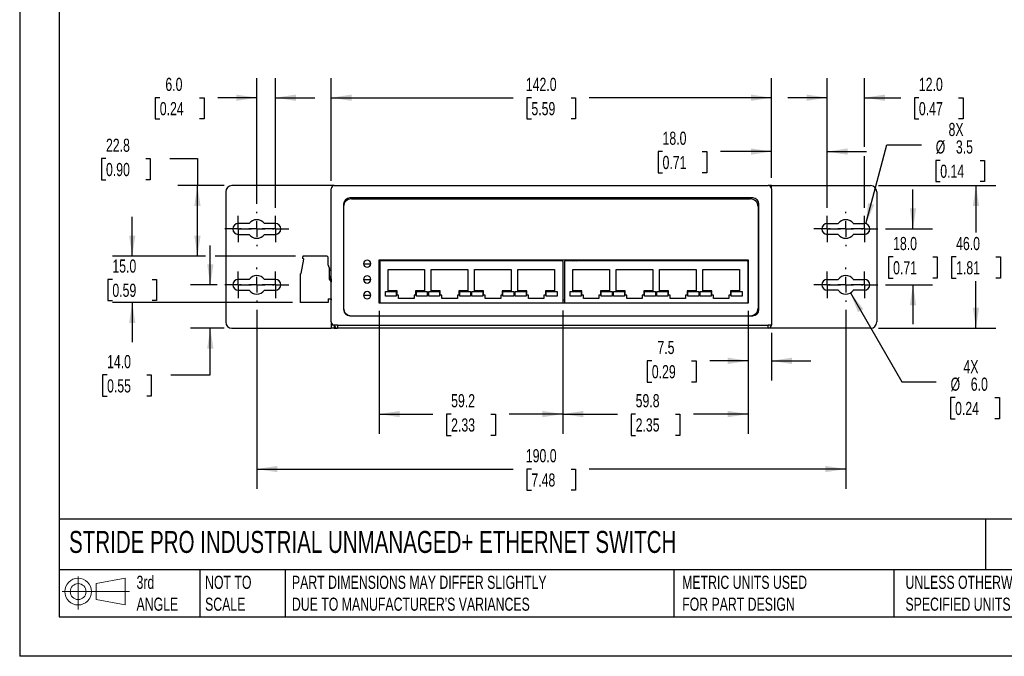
# Model space of a CAD drawing. Header units: millimetres. Extents: x 0 to 559, y 0 to 432.
# Tile 1 of 9: x 0 to 318, y 0 to 205. Entities that reach past the tile are written whole.
import ezdxf

# ---------------------------------------------------------------- set-up
doc = ezdxf.new("R2010")
doc.units = ezdxf.units.MM
doc.header["$LTSCALE"] = 2
doc.linetypes.add('CENTERX2', pattern=[20.32, 12.7, -2.54, 2.54, -2.54])
doc.layers.add('CENTER', color=40, linetype='CENTERX2')
doc.layers.add('SLD-DEFPOINTS', color=7, linetype='Continuous')
doc.layers.add('DIMENSIONS', color=140, linetype='Continuous', lineweight=25)
doc.layers.add('TEXT', color=140, linetype='Continuous', lineweight=25)
doc.styles.add('SLDTEXTSTYLE0', font='TXT', dxfattribs={"width": 0.7})
doc.dimstyles.new('SLDDIMSTYLE0', dxfattribs={"dimtxt": 4.316016, "dimasz": 6.604, "dimexe": 0, "dimexo": 0.0625, "dimgap": 1.079004, "dimtad": 0, "dimtih": 1, "dimtoh": 1, "dimdec": 1, "dimrnd": 1e-09, "dimzin": 4, "dimdsep": 46, "dimtxsty": 'SLDTEXTSTYLE0', "dimsah": 1, "dimcen": 0.09, "dimadec": 0, "dimazin": 1, "dimtfac": 1, "dimtdec": 1, "dimtofl": 0, "dimtmove": 0, "dimatfit": 3, "dimfxl": 0, "dimfrac": 2, "dimtolj": 1, "dimtzin": 12, "dimarcsym": 0})
doc.dimstyles.new('SLDDIMSTYLE1', dxfattribs={"dimtxt": 4.316016, "dimasz": 6.604, "dimexe": 0, "dimexo": 0.0625, "dimgap": 1.079004, "dimtad": 0, "dimtih": 1, "dimtoh": 1, "dimdec": 1, "dimrnd": 1e-09, "dimzin": 12, "dimdsep": 46, "dimtxsty": 'SLDTEXTSTYLE0', "dimsah": 1, "dimcen": 0.09, "dimadec": 0, "dimazin": 3, "dimtfac": 1, "dimtdec": 1, "dimtofl": 0, "dimtmove": 0, "dimatfit": 3, "dimfxl": 0, "dimfrac": 2, "dimtolj": 1, "dimtzin": 12, "dimarcsym": 0})
doc.dimstyles.new('SLDDIMSTYLE2', dxfattribs={"dimtxt": 4.316016, "dimasz": 6.604, "dimexe": 0, "dimexo": 0.0625, "dimgap": 1.079004, "dimtad": 0, "dimtih": 1, "dimtoh": 1, "dimdec": 1, "dimrnd": 1e-09, "dimzin": 12, "dimdsep": 46, "dimtxsty": 'SLDTEXTSTYLE0', "dimsah": 1, "dimcen": 0.09, "dimadec": 0, "dimazin": 3, "dimtfac": 1, "dimtdec": 1, "dimtmove": 0, "dimatfit": 0, "dimfxl": 0, "dimfrac": 2, "dimtolj": 1, "dimtzin": 12, "dimarcsym": 0})
doc.dimstyles.new('SLDDIMSTYLE3', dxfattribs={"dimtxt": 4.316016, "dimasz": 6.604, "dimexe": 0, "dimexo": 0.0625, "dimgap": 1.079004, "dimtad": 0, "dimtih": 1, "dimtoh": 1, "dimdec": 1, "dimrnd": 1e-09, "dimzin": 4, "dimdsep": 46, "dimtxsty": 'SLDTEXTSTYLE0', "dimsah": 1, "dimcen": 0.09, "dimadec": 0, "dimazin": 1, "dimtfac": 1, "dimtdec": 1, "dimtmove": 0, "dimatfit": 0, "dimfxl": 0, "dimfrac": 2, "dimtolj": 1, "dimtzin": 12, "dimarcsym": 0})
doc.dimstyles.new('SLDDIMSTYLE4', dxfattribs={"dimtxt": 4.316016, "dimasz": 6.604, "dimexe": 0, "dimexo": 0.0625, "dimgap": 1.079004, "dimtad": 0, "dimtih": 1, "dimtoh": 1, "dimdec": 1, "dimrnd": 1e-09, "dimzin": 4, "dimdsep": 46, "dimtxsty": 'SLDTEXTSTYLE0', "dimsah": 1, "dimcen": 0, "dimadec": 0, "dimazin": 1, "dimtfac": 1, "dimtdec": 1, "dimtofl": 0, "dimtmove": 0, "dimatfit": 3, "dimfxl": 0, "dimfrac": 2, "dimtolj": 1, "dimtzin": 12, "dimarcsym": 0})
doc.dimstyles.new('SLDDIMSTYLE5', dxfattribs={"dimtxt": 4.316016, "dimasz": 6.604, "dimexe": 0, "dimexo": 0.0625, "dimgap": 1.079004, "dimtad": 0, "dimtih": 1, "dimtoh": 1, "dimdec": 1, "dimrnd": 1e-09, "dimzin": 12, "dimdsep": 46, "dimtxsty": 'SLDTEXTSTYLE0', "dimsah": 1, "dimcen": 0, "dimadec": 0, "dimazin": 3, "dimtfac": 1, "dimtdec": 1, "dimtofl": 0, "dimtmove": 0, "dimatfit": 3, "dimfxl": 0, "dimfrac": 2, "dimtolj": 1, "dimtzin": 12, "dimarcsym": 0})

# ---------------------------------------------------------------- blocks, each defined once
blk = doc.blocks.new('Block11')
at = {"color": 7, "linetype": 'Continuous', "lineweight": 18}
for p, q in [((5.18, 10.62), (5.18, 0)), ((10.96, 8.33), (20.35, 10.06)), ((20.35, 10.06), (20.35, 1.46)), ((10.96, 3.19), (10.96, 8.33)), ((0, 5.76), (21.75, 5.76)), ((10.96, 3.19), (20.35, 1.46))]:
    blk.add_line(p, q, dxfattribs=at)
for radius in [4.3, 2.57]:
    blk.add_circle((5.18, 5.76), radius, dxfattribs=at)
blk = doc.blocks.new('Block12')
at = {"layer": 'SLD-DEFPOINTS'}
blk.add_blockref('Block11', (0, 0), dxfattribs=at)
blk = doc.blocks.new('_D')
at = {"layer": 'DIMENSIONS'}
for p, q in [((76.49, 111.75), (76.49, 54.05)), ((266.49, 111.75), (266.49, 54.05)), ((76.49, 60.4), (159.23, 60.4)), ((165.07, 60.4), (163.62, 60.4)), ((163.62, 60.4), (163.62, 53.54)), ((177.9, 60.4), (179.35, 60.4)), ((179.35, 60.4), (179.35, 53.54)), ((266.49, 60.4), (183.75, 60.4)), ((163.62, 53.54), (165.07, 53.54)), ((179.35, 53.54), (177.9, 53.54))]:
    blk.add_line(p, q, dxfattribs=at)
for points in [[(76.49, 60.4), (83.09, 59.38), (83.09, 61.41)], [(266.49, 60.4), (259.88, 61.41), (259.88, 59.38)]]:
    blk.add_solid(points, dxfattribs=at)
at = {"layer": 'DIMENSIONS', "char_height": 4.233, "attachment_point": 1, "style": 'SLDTEXTSTYLE0'}
for s, insert in [('190.0', (163.28, 66.82)), ('7.48', (165.07, 58.99))]:
    blk.add_mtext(s, dxfattribs=dict(at, insert=insert))
blk = doc.blocks.new('_D_1')
at = {"layer": 'DIMENSIONS'}
for p, q in [((115.98, 111.39), (115.98, 71.78)), ((175.2, 111.59), (175.2, 71.78)), ((115.98, 78.13), (133.33, 78.13)), ((139.18, 78.13), (137.73, 78.13)), ((137.73, 78.13), (137.73, 71.27)), ((152, 78.13), (153.45, 78.13)), ((153.45, 78.13), (153.45, 71.27)), ((175.2, 78.13), (157.85, 78.13)), ((137.73, 71.27), (139.18, 71.27)), ((153.45, 71.27), (152, 71.27))]:
    blk.add_line(p, q, dxfattribs=at)
for points in [[(115.98, 78.13), (122.58, 77.12), (122.58, 79.15)], [(175.2, 78.13), (168.6, 79.15), (168.6, 77.12)]]:
    blk.add_solid(points, dxfattribs=at)
at = {"layer": 'DIMENSIONS', "char_height": 4.233, "attachment_point": 1, "style": 'SLDTEXTSTYLE0'}
for s, insert in [('59.2', (139.18, 84.56)), ('2.33', (139.18, 76.73))]:
    blk.add_mtext(s, dxfattribs=dict(at, insert=insert))
blk = doc.blocks.new('_D_2')
at = {"layer": 'DIMENSIONS'}
for p, q in [((175.2, 111.59), (175.2, 71.78)), ((235.02, 111.39), (235.02, 71.78)), ((175.2, 78.13), (192.85, 78.13)), ((198.7, 78.13), (197.25, 78.13)), ((197.25, 78.13), (197.25, 71.27)), ((211.52, 78.13), (212.97, 78.13)), ((212.97, 78.13), (212.97, 71.27)), ((235.02, 78.13), (217.37, 78.13)), ((197.25, 71.27), (198.7, 71.27)), ((212.97, 71.27), (211.52, 71.27))]:
    blk.add_line(p, q, dxfattribs=at)
for points in [[(175.2, 78.13), (181.81, 77.12), (181.81, 79.15)], [(235.02, 78.13), (228.41, 79.15), (228.41, 77.12)]]:
    blk.add_solid(points, dxfattribs=at)
at = {"layer": 'DIMENSIONS', "char_height": 4.233, "attachment_point": 1, "style": 'SLDTEXTSTYLE0'}
for s, insert in [('59.8', (198.7, 84.56)), ('2.35', (198.7, 76.73))]:
    blk.add_mtext(s, dxfattribs=dict(at, insert=insert))
blk = doc.blocks.new('_D_3')
at = {"layer": 'DIMENSIONS'}
for p, q in [((235.02, 111.39), (235.02, 88.96)), ((242.49, 104.29), (242.49, 88.96)), ((203.92, 95.31), (202.47, 95.31)), ((202.47, 95.31), (202.47, 88.45)), ((216.75, 95.31), (218.2, 95.31)), ((218.2, 95.31), (218.2, 88.45)), ((235.02, 95.31), (222.6, 95.31)), ((242.49, 95.31), (255.19, 95.31)), ((202.47, 88.45), (203.92, 88.45)), ((218.2, 88.45), (216.75, 88.45))]:
    blk.add_line(p, q, dxfattribs=at)
for points in [[(235.02, 95.31), (228.41, 96.33), (228.41, 94.29)], [(242.49, 95.31), (249.09, 94.29), (249.09, 96.33)]]:
    blk.add_solid(points, dxfattribs=at)
at = {"layer": 'DIMENSIONS', "char_height": 4.233, "attachment_point": 1, "style": 'SLDTEXTSTYLE0'}
for s, insert in [('7.5', (205.72, 101.73)), ('0.29', (203.92, 93.91))]:
    blk.add_mtext(s, dxfattribs=dict(at, insert=insert))
blk = doc.blocks.new('_D_4')
at = {"layer": 'DIMENSIONS'}
for p, q in [((36.31, 129.07), (36.31, 141.77)), ((59.97, 129.07), (29.96, 129.07)), ((88.99, 129.07), (63.02, 129.07)), ((29.9, 121.57), (28.45, 121.57)), ((28.45, 121.57), (28.45, 114.71)), ((42.72, 121.57), (44.17, 121.57)), ((44.17, 121.57), (44.17, 114.71)), ((28.45, 114.71), (29.9, 114.71)), ((44.17, 114.71), (42.72, 114.71)), ((87.99, 114.07), (29.96, 114.07)), ((36.31, 114.07), (36.31, 101.37))]:
    blk.add_line(p, q, dxfattribs=at)
for points in [[(36.31, 129.07), (37.33, 135.68), (35.29, 135.68)], [(36.31, 114.07), (35.29, 107.47), (37.33, 107.47)]]:
    blk.add_solid(points, dxfattribs=at)
at = {"layer": 'DIMENSIONS', "char_height": 4.233, "attachment_point": 1, "style": 'SLDTEXTSTYLE0'}
for s, insert in [('15.0', (29.9, 127.99)), ('0.59', (29.9, 120.17))]:
    blk.add_mtext(s, dxfattribs=dict(at, insert=insert))
blk = doc.blocks.new('_D_5')
at = {"layer": 'DIMENSIONS'}
for p, q in [((61.5, 119.83), (61.5, 132.53)), ((63.66, 119.83), (55.15, 119.83)), ((65.95, 105.83), (55.15, 105.83)), ((61.5, 90.75), (61.5, 105.83)), ((28.19, 90.75), (26.74, 90.75)), ((26.74, 90.75), (26.74, 83.89)), ((41.02, 90.75), (42.47, 90.75)), ((42.47, 90.75), (42.47, 83.89)), ((48.8, 90.75), (61.5, 90.75)), ((26.74, 83.89), (28.19, 83.89)), ((42.47, 83.89), (41.02, 83.89))]:
    blk.add_line(p, q, dxfattribs=at)
for points in [[(61.5, 119.83), (62.51, 126.44), (60.48, 126.44)], [(61.5, 105.83), (60.48, 99.23), (62.51, 99.23)]]:
    blk.add_solid(points, dxfattribs=at)
at = {"layer": 'DIMENSIONS', "char_height": 4.233, "attachment_point": 1, "style": 'SLDTEXTSTYLE0'}
for s, insert in [('14.0', (28.19, 97.17)), ('0.55', (28.19, 89.34))]:
    blk.add_mtext(s, dxfattribs=dict(at, insert=insert))
blk = doc.blocks.new('_D_6')
at = {"layer": 'DIMENSIONS'}
for p, q in [((27.84, 160.52), (26.39, 160.52)), ((26.39, 160.52), (26.39, 153.66)), ((40.66, 160.52), (42.11, 160.52)), ((42.11, 160.52), (42.11, 153.66)), ((48.44, 160.52), (57.35, 160.52)), ((57.35, 160.52), (57.35, 151.83)), ((26.39, 153.66), (27.84, 153.66)), ((42.11, 153.66), (40.66, 153.66)), ((65.95, 151.83), (51, 151.83)), ((57.35, 129.07), (57.35, 151.83)), ((59.97, 129.07), (51, 129.07)), ((88.99, 129.07), (63.02, 129.07))]:
    blk.add_line(p, q, dxfattribs=at)
for points in [[(57.35, 151.83), (56.33, 145.23), (58.36, 145.23)], [(57.35, 129.07), (58.36, 135.68), (56.33, 135.68)]]:
    blk.add_solid(points, dxfattribs=at)
at = {"layer": 'DIMENSIONS', "char_height": 4.233, "attachment_point": 1, "style": 'SLDTEXTSTYLE0'}
for s, insert in [('22.8', (27.84, 166.95)), ('0.90', (27.84, 159.12))]:
    blk.add_mtext(s, dxfattribs=dict(at, insert=insert))
blk = doc.blocks.new('_D_7')
at = {"layer": 'DIMENSIONS'}
for p, q in [((76.49, 145.91), (76.49, 186.52)), ((82.49, 144.66), (82.49, 186.52)), ((45.2, 180.17), (43.75, 180.17)), ((43.75, 180.17), (43.75, 173.31)), ((58.03, 180.17), (59.48, 180.17)), ((59.48, 180.17), (59.48, 173.31)), ((76.49, 180.17), (63.87, 180.17)), ((82.49, 180.17), (95.19, 180.17)), ((43.75, 173.31), (45.2, 173.31)), ((59.48, 173.31), (58.03, 173.31))]:
    blk.add_line(p, q, dxfattribs=at)
for points in [[(76.49, 180.17), (69.88, 181.18), (69.88, 179.15)], [(82.49, 180.17), (89.09, 179.15), (89.09, 181.18)]]:
    blk.add_solid(points, dxfattribs=at)
at = {"layer": 'DIMENSIONS', "char_height": 4.233, "attachment_point": 1, "style": 'SLDTEXTSTYLE0'}
for s, insert in [('6.0', (47, 186.59)), ('0.24', (45.2, 178.76))]:
    blk.add_mtext(s, dxfattribs=dict(at, insert=insert))
blk = doc.blocks.new('_D_8')
at = {"layer": 'DIMENSIONS'}
for p, q in [((100.49, 153.37), (100.49, 186.52)), ((242.49, 154.37), (242.49, 186.52)), ((100.49, 180.17), (159.23, 180.17)), ((165.07, 180.17), (163.62, 180.17)), ((163.62, 180.17), (163.62, 173.31)), ((177.9, 180.17), (179.35, 180.17)), ((179.35, 180.17), (179.35, 173.31)), ((242.49, 180.17), (183.75, 180.17)), ((163.62, 173.31), (165.07, 173.31)), ((179.35, 173.31), (177.9, 173.31))]:
    blk.add_line(p, q, dxfattribs=at)
for points in [[(100.49, 180.17), (107.09, 179.15), (107.09, 181.18)], [(242.49, 180.17), (235.88, 181.18), (235.88, 179.15)]]:
    blk.add_solid(points, dxfattribs=at)
at = {"layer": 'DIMENSIONS', "char_height": 4.233, "attachment_point": 1, "style": 'SLDTEXTSTYLE0'}
for s, insert in [('142.0', (163.28, 186.59)), ('5.59', (165.07, 178.76))]:
    blk.add_mtext(s, dxfattribs=dict(at, insert=insert))
blk = doc.blocks.new('_D_9')
at = {"layer": 'DIMENSIONS'}
for p, q in [((260.49, 144.66), (260.49, 186.52)), ((272.49, 164.32), (272.49, 186.52)), ((260.49, 180.17), (247.79, 180.17)), ((272.49, 180.17), (284.23, 180.17)), ((290.07, 180.17), (288.62, 180.17)), ((288.62, 180.17), (288.62, 173.31)), ((302.9, 180.17), (304.35, 180.17)), ((304.35, 180.17), (304.35, 173.31)), ((288.62, 173.31), (290.07, 173.31)), ((304.35, 173.31), (302.9, 173.31)), ((272.49, 144.66), (272.49, 161.27))]:
    blk.add_line(p, q, dxfattribs=at)
for points in [[(260.49, 180.17), (253.88, 181.18), (253.88, 179.15)], [(272.49, 180.17), (279.09, 179.15), (279.09, 181.18)]]:
    blk.add_solid(points, dxfattribs=at)
at = {"layer": 'DIMENSIONS', "char_height": 4.233, "attachment_point": 1, "style": 'SLDTEXTSTYLE0'}
for s, insert in [('12.0', (290.07, 186.59)), ('0.47', (290.07, 178.76))]:
    blk.add_mtext(s, dxfattribs=dict(at, insert=insert))
blk = doc.blocks.new('_D_10')
at = {"layer": 'DIMENSIONS'}
for p, q in [((242.49, 154.37), (242.49, 169.14)), ((260.49, 144.66), (260.49, 169.14)), ((207.38, 162.79), (205.93, 162.79)), ((205.93, 162.79), (205.93, 155.94)), ((220.2, 162.79), (221.65, 162.79)), ((221.65, 162.79), (221.65, 155.94)), ((242.49, 162.79), (226.05, 162.79)), ((260.49, 162.79), (273.19, 162.79)), ((205.93, 155.94), (207.38, 155.94)), ((221.65, 155.94), (220.2, 155.94))]:
    blk.add_line(p, q, dxfattribs=at)
for points in [[(242.49, 162.79), (235.88, 163.81), (235.88, 161.78)], [(260.49, 162.79), (267.09, 161.78), (267.09, 163.81)]]:
    blk.add_solid(points, dxfattribs=at)
at = {"layer": 'DIMENSIONS', "char_height": 4.233, "attachment_point": 1, "style": 'SLDTEXTSTYLE0'}
for s, insert in [('18.0', (207.38, 169.22)), ('0.71', (207.38, 161.39))]:
    blk.add_mtext(s, dxfattribs=dict(at, insert=insert))
blk = doc.blocks.new('_D_11')
at = {"layer": 'DIMENSIONS'}
for p, q in [((288.16, 137.83), (288.16, 150.53)), ((279.32, 137.83), (294.51, 137.83)), ((281.75, 128.83), (280.3, 128.83)), ((280.3, 128.83), (280.3, 121.97)), ((294.58, 128.83), (296.02, 128.83)), ((296.02, 128.83), (296.02, 121.97)), ((280.3, 121.97), (281.75, 121.97)), ((296.02, 121.97), (294.58, 121.97)), ((279.32, 119.83), (294.51, 119.83)), ((288.16, 119.83), (288.16, 107.13))]:
    blk.add_line(p, q, dxfattribs=at)
for points in [[(288.16, 137.83), (289.18, 144.44), (287.15, 144.44)], [(288.16, 119.83), (287.15, 113.23), (289.18, 113.23)]]:
    blk.add_solid(points, dxfattribs=at)
at = {"layer": 'DIMENSIONS', "char_height": 4.233, "attachment_point": 1, "style": 'SLDTEXTSTYLE0'}
for s, insert in [('18.0', (281.75, 135.25)), ('0.71', (281.75, 127.43))]:
    blk.add_mtext(s, dxfattribs=dict(at, insert=insert))
blk = doc.blocks.new('_D_12')
at = {"layer": 'DIMENSIONS'}
for p, q in [((277.03, 151.83), (314.84, 151.83)), ((308.49, 151.83), (308.49, 136.66)), ((302.07, 128.83), (300.62, 128.83)), ((300.62, 128.83), (300.62, 121.97)), ((314.9, 128.83), (316.35, 128.83)), ((316.35, 128.83), (316.35, 121.97)), ((300.62, 121.97), (302.07, 121.97)), ((308.49, 105.83), (308.49, 121.01)), ((316.35, 121.97), (314.9, 121.97)), ((277.03, 105.83), (314.84, 105.83))]:
    blk.add_line(p, q, dxfattribs=at)
for points in [[(308.49, 151.83), (307.47, 145.23), (309.5, 145.23)], [(308.49, 105.83), (309.5, 112.44), (307.47, 112.44)]]:
    blk.add_solid(points, dxfattribs=at)
at = {"layer": 'DIMENSIONS', "char_height": 4.233, "attachment_point": 1, "style": 'SLDTEXTSTYLE0'}
for s, insert in [('46.0', (302.07, 135.25)), ('1.81', (302.07, 127.43))]:
    blk.add_mtext(s, dxfattribs=dict(at, insert=insert))
blk = doc.blocks.new('_D_13')
at = {"layer": 'DIMENSIONS'}
for p, q in [((267.99, 117.23), (284.57, 88.52)), ((284.57, 88.52), (295.68, 88.52)), ((301.75, 83.46), (300.3, 83.46)), ((300.3, 83.46), (300.3, 76.6)), ((314.58, 83.46), (316.03, 83.46)), ((316.03, 83.46), (316.03, 76.6)), ((300.3, 76.6), (301.75, 76.6)), ((316.03, 76.6), (314.58, 76.6))]:
    blk.add_line(p, q, dxfattribs=at)
blk.add_solid([(267.99, 117.23), (270.41, 111.01), (272.17, 112.02)], dxfattribs=at)
at = {"layer": 'DIMENSIONS', "char_height": 4.233, "attachment_point": 1, "style": 'SLDTEXTSTYLE0'}
for s, insert in [('4X', (304.44, 95.53)), ('%%c', (300.29, 89.89)), ('6.0', (306.81, 89.89)), ('0.24', (301.75, 82.06))]:
    blk.add_mtext(s, dxfattribs=dict(at, insert=insert))
blk = doc.blocks.new('_D_14')
at = {"layer": 'DIMENSIONS'}
for p, q in [((272.94, 139.52), (279.77, 165.02)), ((279.77, 165.02), (290.89, 165.02)), ((296.96, 159.97), (295.51, 159.97)), ((295.51, 159.97), (295.51, 153.11)), ((309.79, 159.97), (311.23, 159.97)), ((311.23, 159.97), (311.23, 153.11)), ((295.51, 153.11), (296.96, 153.11)), ((311.23, 153.11), (309.79, 153.11))]:
    blk.add_line(p, q, dxfattribs=at)
blk.add_solid([(272.94, 139.52), (275.63, 145.64), (273.67, 146.16)], dxfattribs=at)
at = {"layer": 'DIMENSIONS', "char_height": 4.233, "attachment_point": 1, "style": 'SLDTEXTSTYLE0'}
for s, insert in [('8X', (299.64, 172.04)), ('%%c', (295.5, 166.4)), ('3.5', (302.01, 166.4)), ('0.14', (296.96, 158.57))]:
    blk.add_mtext(s, dxfattribs=dict(at, insert=insert))
blk = doc.blocks.new('SW_CENTERMARKSYMBOL_0')
at = {"layer": 'CENTER', "color": 0}
for p, q in [((0, 2.54), (0, 4.29)), ((-2.54, 0), (-4.29, 0)), ((0, 0), (-2.54, 0)), ((0, 0), (0, 2.54)), ((0, 0), (0, -2.54)), ((0, 0), (2.54, 0)), ((2.54, 0), (4.29, 0)), ((0, -2.54), (0, -4.29))]:
    blk.add_line(p, q, dxfattribs=at)
blk = doc.blocks.new('SW_CENTERMARKSYMBOL_1')
at = {"layer": 'CENTER', "color": 0}
for p, q in [((0, 2.54), (0, 4.29)), ((-2.54, 0), (-4.29, 0)), ((0, 0), (-2.54, 0)), ((0, 0), (0, 2.54)), ((0, 0), (0, -2.54)), ((0, 0), (2.54, 0)), ((2.54, 0), (4.29, 0)), ((0, -2.54), (0, -4.29))]:
    blk.add_line(p, q, dxfattribs=at)
blk = doc.blocks.new('SW_CENTERMARKSYMBOL_2')
at = {"layer": 'CENTER', "color": 0}
for p, q in [((0, 5.08), (0, 5.54)), ((-5.08, 0), (-5.54, 0)), ((0, 0), (-2.54, 0)), ((0, 0), (0, 2.54)), ((0, 0), (0, -2.54)), ((0, 0), (2.54, 0)), ((5.08, 0), (5.54, 0)), ((0, -5.08), (0, -5.54))]:
    blk.add_line(p, q, dxfattribs=at)
blk = doc.blocks.new('SW_CENTERMARKSYMBOL_3')
at = {"layer": 'CENTER', "color": 0}
for p, q in [((0, 2.54), (0, 4.29)), ((-2.54, 0), (-4.29, 0)), ((0, 0), (-2.54, 0)), ((0, 0), (0, 2.54)), ((0, 0), (0, -2.54)), ((0, 0), (2.54, 0)), ((2.54, 0), (4.29, 0)), ((0, -2.54), (0, -4.29))]:
    blk.add_line(p, q, dxfattribs=at)
blk = doc.blocks.new('SW_CENTERMARKSYMBOL_4')
at = {"layer": 'CENTER', "color": 0}
for p, q in [((0, 2.54), (0, 4.29)), ((-2.54, 0), (-4.29, 0)), ((0, 0), (-2.54, 0)), ((0, 0), (0, 2.54)), ((0, 0), (0, -2.54)), ((0, 0), (2.54, 0)), ((2.54, 0), (4.29, 0)), ((0, -2.54), (0, -4.29))]:
    blk.add_line(p, q, dxfattribs=at)
blk = doc.blocks.new('SW_CENTERMARKSYMBOL_5')
at = {"layer": 'CENTER', "color": 0}
for p, q in [((0, 5.08), (0, 5.54)), ((-5.08, 0), (-5.54, 0)), ((0, 0), (-2.54, 0)), ((0, 0), (0, 2.54)), ((0, 0), (0, -2.54)), ((0, 0), (2.54, 0)), ((5.08, 0), (5.54, 0)), ((0, -5.08), (0, -5.54))]:
    blk.add_line(p, q, dxfattribs=at)
blk = doc.blocks.new('SW_CENTERMARKSYMBOL_6')
at = {"layer": 'CENTER', "color": 0}
for p, q in [((0, 2.54), (0, 4.29)), ((-2.54, 0), (-4.29, 0)), ((0, 0), (-2.54, 0)), ((0, 0), (0, 2.54)), ((0, 0), (0, -2.54)), ((0, 0), (2.54, 0)), ((2.54, 0), (4.29, 0)), ((0, -2.54), (0, -4.29))]:
    blk.add_line(p, q, dxfattribs=at)
blk = doc.blocks.new('SW_CENTERMARKSYMBOL_7')
at = {"layer": 'CENTER', "color": 0}
for p, q in [((0, 2.54), (0, 4.29)), ((-2.54, 0), (-4.29, 0)), ((0, 0), (-2.54, 0)), ((0, 0), (0, 2.54)), ((0, 0), (0, -2.54)), ((0, 0), (2.54, 0)), ((2.54, 0), (4.29, 0)), ((0, -2.54), (0, -4.29))]:
    blk.add_line(p, q, dxfattribs=at)
blk = doc.blocks.new('SW_CENTERMARKSYMBOL_8')
at = {"layer": 'CENTER', "color": 0}
for p, q in [((0, 5.08), (0, 5.54)), ((-5.08, 0), (-5.54, 0)), ((0, 0), (-2.54, 0)), ((0, 0), (0, 2.54)), ((0, 0), (0, -2.54)), ((0, 0), (2.54, 0)), ((5.08, 0), (5.54, 0)), ((0, -5.08), (0, -5.54))]:
    blk.add_line(p, q, dxfattribs=at)
blk = doc.blocks.new('SW_CENTERMARKSYMBOL_9')
at = {"layer": 'CENTER', "color": 0}
for p, q in [((0, 2.54), (0, 4.29)), ((-2.54, 0), (-4.29, 0)), ((0, 0), (-2.54, 0)), ((0, 0), (0, 2.54)), ((0, 0), (0, -2.54)), ((0, 0), (2.54, 0)), ((2.54, 0), (4.29, 0)), ((0, -2.54), (0, -4.29))]:
    blk.add_line(p, q, dxfattribs=at)
blk = doc.blocks.new('SW_CENTERMARKSYMBOL_10')
at = {"layer": 'CENTER', "color": 0}
for p, q in [((0, 2.54), (0, 4.29)), ((-2.54, 0), (-4.29, 0)), ((0, 0), (-2.54, 0)), ((0, 0), (0, 2.54)), ((0, 0), (0, -2.54)), ((0, 0), (2.54, 0)), ((2.54, 0), (4.29, 0)), ((0, -2.54), (0, -4.29))]:
    blk.add_line(p, q, dxfattribs=at)
blk = doc.blocks.new('SW_CENTERMARKSYMBOL_11')
at = {"layer": 'CENTER', "color": 0}
for p, q in [((0, 5.08), (0, 5.54)), ((-5.08, 0), (-5.54, 0)), ((0, 0), (-2.54, 0)), ((0, 0), (0, 2.54)), ((0, 0), (0, -2.54)), ((0, 0), (2.54, 0)), ((5.08, 0), (5.54, 0)), ((0, -5.08), (0, -5.54))]:
    blk.add_line(p, q, dxfattribs=at)

msp = doc.modelspace()

# ---------------------------------------------------------------- linework, layer by layer
at = {"color": 7, "linetype": 'Continuous'}
for p in [(0, 431.81), (558.8, 0.01)]:
    msp.add_line(p, (0, 0.01), dxfattribs=at)
for p, q in [((66.49, 149.83), (66.49, 107.83)), ((101.49, 151.83), (68.49, 151.83)), ((100.49, 107.83), (100.49, 150.83)), ((101.49, 151.83), (241.49, 151.83)), ((242.49, 151.83), (241.49, 151.83)), ((242.49, 151.83), (274.49, 151.83)), ((242.49, 150.83), (242.49, 151.83)), ((242.49, 150.83), (242.49, 106.83)), ((276.49, 149.83), (276.49, 107.83)), ((236.49, 147.83), (106.49, 147.83)), ((106.99, 147.53), (235.69, 147.53)), ((230.49, 147.83), (230.49, 147.53)), ((104.49, 145.83), (104.49, 111.83)), ((238.19, 145.03), (238.19, 112.33)), ((238.49, 111.83), (238.49, 145.83)), ((74.05, 139.58), (70.49, 139.58)), ((82.49, 139.58), (78.92, 139.58)), ((260.49, 139.58), (264.05, 139.58)), ((268.92, 139.58), (272.49, 139.58)), ((70.49, 136.08), (74.05, 136.08)), ((78.92, 136.08), (82.49, 136.08)), ((238.19, 136.18), (238.49, 136.18)), ((264.05, 136.08), (260.49, 136.08)), ((272.49, 136.08), (268.92, 136.08)), ((90.83, 123.47), (91.65, 128.13)), ((91.31, 128.32), (91.33, 128.88)), ((91.65, 128.13), (91.31, 128.32)), ((98.96, 129.07), (91.53, 129.07)), ((99.56, 126.17), (99.56, 128.47)), ((115.98, 113.93), (115.98, 127.93)), ((115.98, 127.93), (235.02, 127.93)), ((116.14, 127.33), (116.14, 114.13)), ((175, 127.53), (116.34, 127.53)), ((175.2, 127.33), (175.2, 114.13)), ((175.78, 127.33), (175.78, 114.13)), ((234.64, 127.53), (175.98, 127.53)), ((234.84, 127.33), (234.84, 114.13)), ((235.02, 127.93), (235.02, 113.93)), ((99.56, 126.17), (99.93, 124.93)), ((99.93, 121.58), (99.93, 124.93)), ((100.18, 124.57), (100.49, 124.51)), ((110.95, 126.63), (113.25, 126.63)), ((118.82, 124.73), (130.62, 124.73)), ((118.82, 117.93), (118.82, 124.73)), ((130.62, 124.73), (130.62, 117.93)), ((132.79, 124.73), (144.59, 124.73)), ((132.79, 117.93), (132.79, 124.73)), ((144.59, 124.73), (144.59, 117.93)), ((146.76, 117.93), (146.76, 124.73)), ((146.76, 124.73), (158.56, 124.73)), ((158.56, 124.73), (158.56, 117.93)), ((160.73, 117.93), (160.73, 124.73)), ((160.73, 124.73), (172.53, 124.73)), ((172.53, 124.73), (172.53, 117.93)), ((178.46, 117.93), (178.46, 124.73)), ((178.46, 124.73), (190.26, 124.73)), ((190.26, 124.73), (190.26, 117.93)), ((192.43, 124.73), (204.23, 124.73)), ((192.43, 117.93), (192.43, 124.73)), ((204.23, 124.73), (204.23, 117.93)), ((206.4, 124.73), (218.2, 124.73)), ((206.4, 117.93), (206.4, 124.73)), ((218.2, 124.73), (218.2, 117.93)), ((220.37, 124.73), (232.17, 124.73)), ((220.37, 117.93), (220.37, 124.73)), ((232.17, 124.73), (232.17, 117.93)), ((74.05, 121.58), (70.49, 121.58)), ((82.49, 121.58), (78.92, 121.58)), ((90.53, 123.27), (90.53, 114.07)), ((90.73, 123.47), (90.83, 123.47)), ((99.93, 121.58), (100.43, 120.72)), ((100.39, 122.45), (100.04, 122.45)), ((100.39, 122.5), (100.12, 122.5)), ((100.49, 122.52), (100.24, 122.52)), ((100.39, 122.45), (100.39, 122.5)), ((100.39, 121.84), (100.39, 122.45)), ((100.43, 121.72), (100.43, 120.72)), ((100.49, 121.53), (100.43, 121.53)), ((100.43, 120.72), (100.49, 120.72)), ((110.95, 121.55), (113.25, 121.55)), ((260.49, 121.58), (264.05, 121.58)), ((268.92, 121.58), (272.49, 121.58)), ((70.49, 118.08), (74.05, 118.08)), ((78.92, 118.08), (82.49, 118.08)), ((100.48, 117.13), (100.48, 118.73)), ((100.49, 118.73), (100.48, 118.73)), ((117.97, 116.13), (117.97, 117.63)), ((117.97, 117.63), (121.47, 117.63)), ((121.72, 117.93), (118.82, 117.93)), ((121.47, 117.63), (121.47, 116.13)), ((121.72, 116.43), (121.72, 117.93)), ((127.72, 117.93), (127.72, 116.43)), ((130.62, 117.93), (127.72, 117.93)), ((127.97, 116.13), (127.97, 117.63)), ((127.97, 117.63), (131.47, 117.63)), ((131.47, 117.63), (131.47, 116.13)), ((131.94, 116.13), (131.94, 117.63)), ((131.94, 117.63), (135.44, 117.63)), ((135.69, 117.93), (132.79, 117.93)), ((135.44, 117.63), (135.44, 116.13)), ((135.69, 116.43), (135.69, 117.93)), ((141.69, 117.93), (141.69, 116.43)), ((144.59, 117.93), (141.69, 117.93)), ((141.94, 116.13), (141.94, 117.63)), ((141.94, 117.63), (145.44, 117.63)), ((145.44, 117.63), (145.44, 116.13)), ((145.91, 116.13), (145.91, 117.63)), ((145.91, 117.63), (149.41, 117.63)), ((149.66, 117.93), (146.76, 117.93)), ((149.41, 117.63), (149.41, 116.13)), ((149.66, 116.43), (149.66, 117.93)), ((155.66, 117.93), (155.66, 116.43)), ((158.56, 117.93), (155.66, 117.93)), ((155.91, 117.63), (159.41, 117.63)), ((155.91, 116.13), (155.91, 117.63)), ((159.41, 117.63), (159.41, 116.13)), ((159.88, 116.13), (159.88, 117.63)), ((159.88, 117.63), (163.38, 117.63)), ((163.63, 117.93), (160.73, 117.93)), ((163.38, 117.63), (163.38, 116.13)), ((163.63, 116.43), (163.63, 117.93)), ((169.63, 117.93), (169.63, 116.43)), ((172.53, 117.93), (169.63, 117.93)), ((169.88, 117.63), (173.38, 117.63)), ((169.88, 116.13), (169.88, 117.63)), ((173.38, 117.63), (173.38, 116.13)), ((177.61, 117.63), (181.11, 117.63)), ((177.61, 116.13), (177.61, 117.63)), ((181.36, 117.93), (178.46, 117.93)), ((181.11, 117.63), (181.11, 116.13)), ((181.36, 116.43), (181.36, 117.93)), ((190.26, 117.93), (187.36, 117.93)), ((187.36, 117.93), (187.36, 116.43)), ((187.61, 117.63), (191.11, 117.63)), ((187.61, 116.13), (187.61, 117.63)), ((191.11, 117.63), (191.11, 116.13)), ((191.58, 116.13), (191.58, 117.63)), ((191.58, 117.63), (195.08, 117.63)), ((195.33, 117.93), (192.43, 117.93)), ((195.08, 117.63), (195.08, 116.13)), ((195.33, 116.43), (195.33, 117.93)), ((201.33, 117.93), (201.33, 116.43)), ((204.23, 117.93), (201.33, 117.93)), ((201.58, 117.63), (205.08, 117.63)), ((201.58, 116.13), (201.58, 117.63)), ((205.08, 117.63), (205.08, 116.13)), ((205.55, 116.13), (205.55, 117.63)), ((205.55, 117.63), (209.05, 117.63)), ((209.3, 117.93), (206.4, 117.93)), ((209.05, 117.63), (209.05, 116.13)), ((209.3, 116.43), (209.3, 117.93)), ((218.2, 117.93), (215.3, 117.93)), ((215.3, 117.93), (215.3, 116.43)), ((215.55, 116.13), (215.55, 117.63)), ((215.55, 117.63), (219.05, 117.63)), ((219.05, 117.63), (219.05, 116.13)), ((219.52, 116.13), (219.52, 117.63)), ((219.52, 117.63), (223.02, 117.63)), ((223.27, 117.93), (220.37, 117.93)), ((223.02, 117.63), (223.02, 116.13)), ((223.27, 116.43), (223.27, 117.93)), ((232.17, 117.93), (229.27, 117.93)), ((229.27, 117.93), (229.27, 116.43)), ((229.52, 117.63), (233.02, 117.63)), ((229.52, 116.13), (229.52, 117.63)), ((233.02, 117.63), (233.02, 116.13)), ((264.05, 118.08), (260.49, 118.08)), ((272.49, 118.08), (268.92, 118.08)), ((99.56, 115.27), (100.43, 115.27)), ((99.56, 115.27), (99.56, 114.07)), ((100.43, 115.27), (100.43, 115.8)), ((100.49, 115.8), (100.43, 115.8)), ((100.43, 115.27), (100.43, 114.89)), ((100.43, 114.89), (100.49, 114.89)), ((100.48, 117.13), (100.49, 117.13)), ((110.95, 116.47), (113.25, 116.47)), ((116.14, 114.83), (115.98, 114.83)), ((121.47, 116.13), (117.97, 116.13)), ((122.22, 116.43), (121.72, 116.43)), ((122.22, 115.43), (122.22, 116.43)), ((127.22, 115.43), (122.22, 115.43)), ((127.22, 116.43), (127.22, 115.43)), ((127.72, 116.43), (127.22, 116.43)), ((131.47, 116.13), (127.97, 116.13)), ((135.44, 116.13), (131.94, 116.13)), ((136.19, 116.43), (135.69, 116.43)), ((136.19, 115.43), (136.19, 116.43)), ((141.19, 115.43), (136.19, 115.43)), ((141.19, 116.43), (141.19, 115.43)), ((141.69, 116.43), (141.19, 116.43)), ((145.44, 116.13), (141.94, 116.13)), ((149.41, 116.13), (145.91, 116.13)), ((150.16, 116.43), (149.66, 116.43)), ((150.16, 115.43), (150.16, 116.43)), ((155.16, 115.43), (150.16, 115.43)), ((155.16, 116.43), (155.16, 115.43)), ((155.66, 116.43), (155.16, 116.43)), ((159.41, 116.13), (155.91, 116.13)), ((163.38, 116.13), (159.88, 116.13)), ((164.13, 116.43), (163.63, 116.43)), ((164.13, 115.43), (164.13, 116.43)), ((169.13, 115.43), (164.13, 115.43)), ((169.13, 116.43), (169.13, 115.43)), ((169.63, 116.43), (169.13, 116.43)), ((173.38, 116.13), (169.88, 116.13)), ((175.78, 114.83), (175.2, 114.83)), ((181.11, 116.13), (177.61, 116.13)), ((181.86, 116.43), (181.36, 116.43)), ((181.86, 115.43), (181.86, 116.43)), ((186.86, 115.43), (181.86, 115.43)), ((186.86, 116.43), (186.86, 115.43)), ((187.36, 116.43), (186.86, 116.43)), ((191.11, 116.13), (187.61, 116.13)), ((195.08, 116.13), (191.58, 116.13)), ((195.83, 116.43), (195.33, 116.43)), ((195.83, 115.43), (195.83, 116.43)), ((200.83, 115.43), (195.83, 115.43)), ((201.33, 116.43), (200.83, 116.43)), ((200.83, 116.43), (200.83, 115.43)), ((205.08, 116.13), (201.58, 116.13)), ((209.05, 116.13), (205.55, 116.13)), ((209.8, 116.43), (209.3, 116.43)), ((209.8, 115.43), (209.8, 116.43)), ((214.8, 115.43), (209.8, 115.43)), ((214.8, 116.43), (214.8, 115.43)), ((215.3, 116.43), (214.8, 116.43)), ((219.05, 116.13), (215.55, 116.13)), ((223.02, 116.13), (219.52, 116.13)), ((223.77, 116.43), (223.27, 116.43)), ((223.77, 115.43), (223.77, 116.43)), ((228.77, 115.43), (223.77, 115.43)), ((228.77, 116.43), (228.77, 115.43)), ((229.27, 116.43), (228.77, 116.43)), ((233.02, 116.13), (229.52, 116.13)), ((235.02, 114.83), (234.84, 114.83)), ((238.49, 114.83), (238.19, 114.83)), ((99.56, 114.07), (90.53, 114.07)), ((116.34, 113.93), (115.98, 113.93)), ((175, 113.93), (116.34, 113.93)), ((175.98, 113.93), (175, 113.93)), ((234.64, 113.93), (175.98, 113.93)), ((235.02, 113.93), (234.64, 113.93)), ((238.49, 112.33), (238.19, 112.33)), ((106.49, 109.83), (236.49, 109.83)), ((106.57, 109.87), (106.57, 109.83)), ((237.24, 110.37), (237.24, 109.98)), ((68.49, 105.83), (100.49, 105.83)), ((100.49, 107.83), (100.49, 106.83)), ((100.49, 106.83), (100.49, 105.83)), ((101.49, 106.83), (100.49, 106.83)), ((101.49, 105.83), (100.49, 105.83)), ((102.49, 106.83), (101.49, 106.83)), ((101.49, 106.83), (101.49, 105.83)), ((101.49, 105.83), (101.59, 105.83)), ((101.59, 106.4), (101.59, 105.83)), ((101.59, 105.83), (102.49, 105.83)), ((102.49, 106.83), (241.49, 106.83)), ((102.49, 106.83), (102.49, 105.83)), ((241.49, 105.83), (102.49, 105.83)), ((242.49, 106.83), (241.49, 106.83)), ((241.49, 105.83), (241.49, 106.83)), ((274.49, 105.83), (241.49, 105.83))]:
    msp.add_line(p, q)
at = {"flags": 128}
for points in [[(177.47, 127.53), (177.36, 127.67), (177.2, 127.93)], [(180.77, 127.93), (180.6, 127.65), (180.51, 127.53)], [(100.49, 122.4), (100.49, 122.41), (100.48, 122.42), (100.47, 122.43), (100.46, 122.44), (100.44, 122.44), (100.43, 122.45), (100.41, 122.45), (100.39, 122.45)]]:
    msp.add_lwpolyline(points, dxfattribs=at)
for centre, radius, start, end in [((68.49, 149.83), 2, 90, 180), ((101.49, 150.83), 1, 90, 180), ((241.49, 150.83), 1, 0, 90), ((274.49, 149.83), 2, 360, 90), ((106.49, 145.83), 2, 90, 180), ((106.99, 145.03), 2.5, 90, 180), ((235.69, 145.03), 2.5, 0, 90), ((236.49, 145.83), 2, 0, 90), ((76.49, 137.83), 3, 35.6853, 144.3147), ((266.49, 137.83), 3, 35.6853, 144.3147), ((70.49, 137.83), 1.75, 90, 270), ((82.49, 137.83), 1.75, 270, 90), ((260.49, 137.83), 1.75, 90, 270), ((272.49, 137.83), 1.75, 270, 90), ((76.49, 137.83), 3, 215.6853, 324.3147), ((266.49, 137.83), 3, 215.6853, 324.3147), ((91.53, 128.87), 0.2, 90, 177.5), ((98.96, 128.47), 0.6, 360, 90), ((112.1, 126.63), 1.15, 0, 180), ((116.34, 127.33), 0.2, 90, 180), ((175, 127.33), 0.2, 0, 90), ((175.98, 127.33), 0.2, 90, 180), ((178.99, 128.83), 1.5, 216.8699, 240.0736), ((178.99, 128.83), 1.25, 226.0545, 313.9455), ((178.99, 128.83), 1.5, 299.9264, 323.1301), ((234.64, 127.33), 0.2, 0, 90), ((100.25, 124.86), 0.3, 192.7335, 257.05), ((112.1, 126.63), 1.15, 180, 0), ((70.49, 119.83), 1.75, 90, 270), ((76.49, 119.83), 3, 35.6853, 144.3147), ((82.49, 119.83), 1.75, 270, 90), ((90.73, 123.27), 0.2, 90, 180), ((100.23, 122.22), 0.3, 87.5, 180.0093), ((100.23, 122.22), 0.3, 180.0093, 270), ((100.23, 121.72), 0.2, 0, 90), ((100.39, 122.4), 0.1, 0, 90), ((100.43, 121.48), 0.0742, 44.7608, 96.4322), ((100.39, 121.53), 0.1, 292.9545, 0), ((100.44, 121.23), 0.0828, 51.2535, 96.371), ((112.1, 121.55), 1.15, 0, 180), ((112.1, 121.55), 1.15, 180, 0), ((260.49, 119.83), 1.75, 90, 270), ((266.49, 119.83), 3, 35.6853, 144.3147), ((272.49, 119.83), 1.75, 270, 90), ((76.49, 119.83), 3, 215.6853, 324.3147), ((112.1, 116.47), 1.15, 0, 180), ((266.49, 119.83), 3, 215.6853, 324.3147), ((112.1, 116.47), 1.15, 180, 0), ((106.99, 112.33), 2.5, 180, 270), ((106.49, 111.83), 2, 180, 270), ((116.34, 114.13), 0.2, 180, 270), ((175, 114.13), 0.2, 270, 0), ((175.98, 114.13), 0.2, 180, 270), ((234.64, 114.13), 0.2, 270, 0), ((235.69, 112.33), 2.5, 270, 0), ((236.49, 111.83), 2, 270, 0), ((68.49, 107.83), 2, 180, 270), ((101.49, 107.83), 1, 180, 270), ((102.49, 106.83), 1, 180, 270), ((102.49, 106.83), 0.000891, 180, 270), ((241.49, 106.83), 1, 270, 0), ((241.49, 106.83), 0.000891, 270, 0), ((274.49, 107.83), 2, 270, 0)]:
    msp.add_arc(centre, radius, start, end)
at = {"layer": 'TEXT'}
for p, q in [((12.7, 419.1), (12.7, 12.7)), ((546.1, 44.25), (12.7, 44.25)), ((311.52, 44.25), (311.52, 27.94)), ((546.1, 27.94), (12.7, 27.94)), ((58.09, 27.94), (58.09, 12.7)), ((85.67, 27.94), (85.67, 12.7)), ((210.97, 27.94), (210.97, 12.7)), ((282, 27.94), (282, 12.7)), ((12.7, 12.7), (546.1, 12.7))]:
    msp.add_line(p, q, dxfattribs=at)

# ---------------------------------------------------------------- block references
at = {"layer": 'CENTER'}
for name, p in [('SW_CENTERMARKSYMBOL_8', (76.49, 137.83)), ('SW_CENTERMARKSYMBOL_2', (266.49, 137.83)), ('SW_CENTERMARKSYMBOL_6', (70.49, 137.83)), ('SW_CENTERMARKSYMBOL_7', (82.49, 137.83)), ('SW_CENTERMARKSYMBOL_0', (260.49, 137.83)), ('SW_CENTERMARKSYMBOL_1', (272.49, 137.83)), ('SW_CENTERMARKSYMBOL_9', (70.49, 119.83)), ('SW_CENTERMARKSYMBOL_11', (76.49, 119.83)), ('SW_CENTERMARKSYMBOL_10', (82.49, 119.83)), ('SW_CENTERMARKSYMBOL_3', (260.49, 119.83)), ('SW_CENTERMARKSYMBOL_5', (266.49, 119.83)), ('SW_CENTERMARKSYMBOL_4', (272.49, 119.83))]:
    msp.add_blockref(name, p, dxfattribs=at)
at = {"layer": 'SLD-DEFPOINTS'}
msp.add_blockref('Block12', (13.68, 15.11), dxfattribs=at)

# ---------------------------------------------------------------- texts
at = {"layer": 'TEXT', "linetype": 'CENTERX2', "lineweight": 18, "attachment_point": 1, "style": 'SLDTEXTSTYLE0'}
for s, insert, char_height in [('STRIDE PRO INDUSTRIAL UNMANAGED+ ETHERNET SWITCH', (15.93, 40.43), 7.074), ('3rd^JANGLE', (37.7, 25.99), 4.233), ('NOT TO^JSCALE', (59.81, 25.99), 4.2333), ("PART DIMENSIONS MAY DIFFER SLIGHTLY ^JDUE TO MANUFACTURER'S VARIANCES", (87.83, 25.99), 4.2333), ('METRIC UNITS USED ^JFOR PART DESIGN', (213.71, 25.99), 4.2333), ('UNLESS OTHERWISE ^JSPECIFIED UNITS ARE:', (285.74, 25.99), 4.2333)]:
    msp.add_mtext(s, dxfattribs=dict(at, insert=insert, char_height=char_height))

# ---------------------------------------------------------------- dimensions: what is measured, and where the dimension line sits
at = {"layer": 'DIMENSIONS'}
for base, p1, p2, dimstyle, picture, middle in [((82.49, 180.17), (76.49, 143.37), (82.49, 142.12), 'SLDDIMSTYLE3', '_D_7', (51.61, 180.17)), ((242.49, 180.17), (100.49, 150.83), (242.49, 151.83), 'SLDDIMSTYLE0', '_D_8', (171.49, 180.17)), ((260.49, 180.17), (272.49, 142.12), (260.49, 142.12), 'SLDDIMSTYLE3', '_D_9', (296.49, 180.17)), ((242.49, 162.79), (260.49, 142.12), (242.49, 151.83), 'SLDDIMSTYLE3', '_D_10', (213.79, 162.79)), ((175.2, 78.13), (115.98, 113.93), (175.2, 114.13), 'SLDDIMSTYLE1', '_D_1', (145.59, 78.13)), ((175.2, 78.13), (235.02, 113.93), (175.2, 114.13), 'SLDDIMSTYLE1', '_D_2', (205.11, 78.13)), ((242.49, 95.31), (235.02, 113.93), (242.49, 106.83), 'SLDDIMSTYLE2', '_D_3', (210.34, 95.31))]:
    dim = msp.add_linear_dim(base=base, p1=p1, p2=p2, dimstyle=dimstyle, dxfattribs=at)
    dim.commit()
    dim.dimension.update_dxf_attribs({"geometry": picture, "text_midpoint": middle, "dimtype": 160})
for p1, p2, text, dimstyle, picture, middle in [((272.03, 136.14), (272.94, 139.52), '8X\\P<>', 'SLDDIMSTYLE5', '_D_14', (303.37, 162.79)), ((264.99, 122.43), (267.99, 117.23), '4X\\P<>', 'SLDDIMSTYLE4', '_D_13', (308.17, 86.28))]:
    dim = msp.add_diameter_dim_2p(p1=p1, p2=p2, text=text, dimstyle=dimstyle, dxfattribs=at)
    dim.commit()
    dim.dimension.update_dxf_attribs({"geometry": picture, "text_midpoint": middle, "dimtype": 163})
for base, p1, p2, angle, dimstyle, picture, middle in [((57.35, 151.83), (91.53, 129.07), (68.49, 151.83), 90, 'SLDDIMSTYLE1', '_D_6', (57.35, 160.52)), ((308.49, 105.83), (274.49, 151.83), (274.49, 105.83), 90, 'SLDDIMSTYLE0', '_D_12', (308.49, 128.83)), ((288.16, 119.83), (276.78, 137.83), (276.78, 119.83), 90, 'SLDDIMSTYLE3', '_D_11', (288.16, 128.83)), ((36.31, 114.07), (91.53, 129.07), (90.53, 114.07), 90, 'SLDDIMSTYLE3', '_D_4', (36.31, 121.57)), ((61.5, 105.83), (66.2, 119.83), (68.49, 105.83), 90, 'SLDDIMSTYLE3', '_D_5', (61.5, 90.75)), ((266.49, 60.4), (76.49, 114.29), (266.49, 114.29), 0, 'SLDDIMSTYLE0', '_D', (171.49, 60.4))]:
    dim = msp.add_linear_dim(base=base, p1=p1, p2=p2, angle=angle, dimstyle=dimstyle, dxfattribs=at)
    dim.commit()
    dim.dimension.update_dxf_attribs({"geometry": picture, "text_midpoint": middle, "dimtype": 160})

doc.saveas('drawing.dxf')
